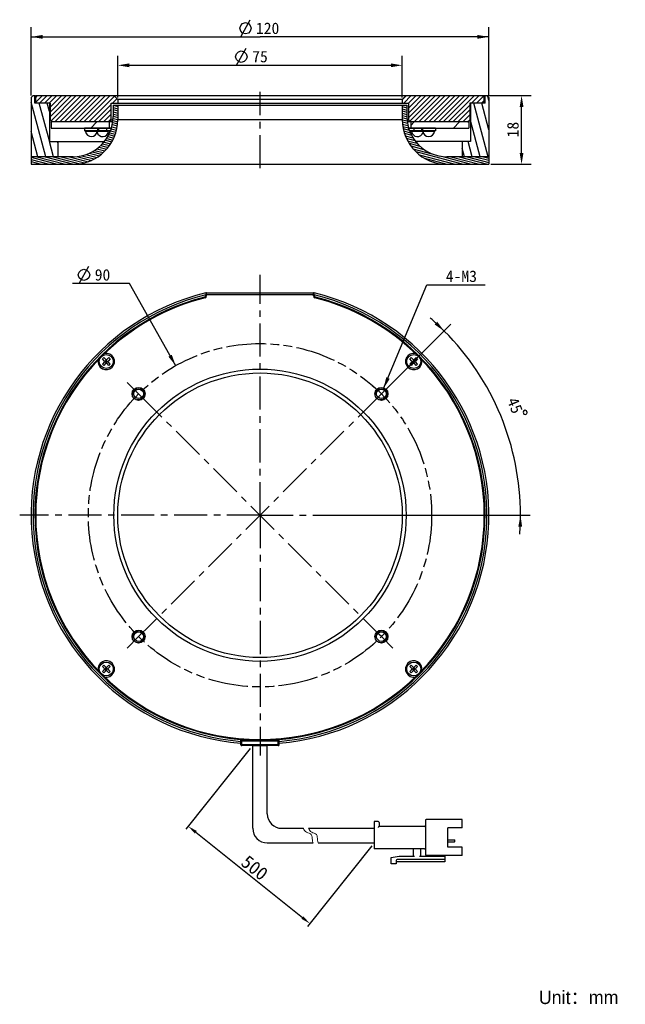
# Model space of a CAD drawing. Header units: millimetres. Extents: x 91 to 250, y -1 to 257.
import ezdxf
from ezdxf.enums import TextEntityAlignment as Align

# ---------------------------------------------------------------- set-up
doc = ezdxf.new("R2010")
doc.units = ezdxf.units.MM
doc.header["$LTSCALE"] = 23.1
doc.header["$PDMODE"] = 3
doc.header["$PDSIZE"] = 8
doc.linetypes.add('CENTER', pattern=[0.6, 0.375, -0.075, 0.075, -0.075])
doc.linetypes.add('PHANTOM', pattern=[0.8, 0.45, -0.05, 0.1, -0.05, 0.1, -0.05])
doc.layers.get('0').update_dxf_attribs({"linetype": 'CONTINUOUS'})
doc.layers.get('Defpoints').update_dxf_attribs({"linetype": 'CONTINUOUS'})
for name, color, linetype in [('00_COMPONENTS', 7, 'CONTINUOUS'), ('03_ALL_AXES', 7, 'CONTINUOUS'), ('07_ALL_HOLES', 7, 'CONTINUOUS'), ('50_ALL_DETAILS', 7, 'CONTINUOUS'), ('51__DRAFT_DIMS', 7, 'CONTINUOUS')]:
    doc.layers.add(name, color=color, linetype=linetype)
for name, color, linetype, lineweight in [('标注', 3, 'CONTINUOUS', 25), ('粗实线', 7, 'CONTINUOUS', 30), ('细实线', 7, 'CONTINUOUS', 15)]:
    doc.layers.add(name, color=color, linetype=linetype, lineweight=lineweight)
doc.styles.get("Standard").update_dxf_attribs({"font": 'simfang.ttf'})
doc.dimstyles.new('CST Standard', dxfattribs={"dimtxt": 3.5, "dimasz": 2.5, "dimexe": 1, "dimexo": 1, "dimgap": 0.6, "dimtad": 1, "dimtoh": 1, "dimdsep": 46, "dimtxsty": 'STANDARD', "dimcen": -2.5, "dimdle": 5, "dimadec": 1, "dimazin": 2, "dimtfac": 1, "dimtofl": 0, "dimtmove": 0, "dimatfit": 0, "dimfxl": 1, "dimtolj": 1, "dimarcsym": 0})
doc.dimstyles.new('DIMSTYLE_1', dxfattribs={"dimtxt": 3, "dimasz": 3, "dimexe": 2.5, "dimexo": 0.5, "dimgap": 0.75, "dimtad": 1, "dimdsep": 46, "dimtxsty": 'STANDARD', "dimblk": '_FILLED', "dimblk1": '_FILLED', "dimblk2": '_FILLED', "dimcen": 0.09, "dimclrt": 3, "dimazin": 2, "dimtp": 0.3, "dimtm": 0.3, "dimtfac": 1, "dimtofl": 0, "dimtmove": 0, "dimatfit": 3, "dimldrblk": '_FILLED', "dimfxl": 1, "dimtolj": 1, "dimarcsym": 0})
doc.dimstyles.new('DIMSTYLE_3', dxfattribs={"dimtxt": 3, "dimasz": 3, "dimexe": 2.5, "dimexo": 0.5, "dimtad": 1, "dimdsep": 46, "dimtxsty": 'STANDARD', "dimblk": '_FILLED', "dimblk1": '_FILLED', "dimblk2": '_FILLED', "dimcen": 0.09, "dimclrt": 3, "dimazin": 2, "dimtp": 0.1, "dimtm": 0.1, "dimtfac": 1, "dimtofl": 0, "dimtmove": 0, "dimatfit": 1, "dimldrblk": '_FILLED', "dimfxl": 1, "dimtolj": 1, "dimarcsym": 0})
doc.dimstyles.new('DIMSTYLE_4', dxfattribs={"dimtxt": 3, "dimasz": 3, "dimexe": 2.5, "dimexo": 0.5, "dimgap": 3, "dimtad": 1, "dimdec": 1, "dimdsep": 46, "dimtxsty": 'STANDARD', "dimblk": '_FILLED', "dimblk1": '_FILLED', "dimblk2": '_FILLED', "dimcen": 0.09, "dimclrt": 3, "dimadec": 1, "dimazin": 2, "dimtp": 0.5, "dimtm": 0.5, "dimtfac": 1, "dimtdec": -1, "dimtofl": 0, "dimtmove": 0, "dimatfit": 3, "dimldrblk": '_FILLED', "dimfxl": 1, "dimtolj": 1, "dimarcsym": 0})
doc.dimstyles.new('DIMSTYLE_5', dxfattribs={"dimtxt": 3, "dimasz": 3, "dimexe": 2.5, "dimexo": 0.5, "dimtad": 1, "dimdsep": 46, "dimtxsty": 'STANDARD', "dimblk": '_FILLED', "dimblk1": '_FILLED', "dimblk2": '_FILLED', "dimcen": 0.09, "dimclrt": 3, "dimazin": 2, "dimtp": 0.3, "dimtm": 0.3, "dimtfac": 1, "dimtofl": 0, "dimtmove": 0, "dimatfit": 1, "dimldrblk": '_FILLED', "dimfxl": 1, "dimtolj": 1, "dimarcsym": 0})

# ---------------------------------------------------------------- blocks, each defined once
blk = doc.blocks.new('_FILLED')
at = {"color": 0, "linetype": 'ByBlock'}
blk.add_solid([(0, 0), (-1, 0.167), (-1, -0.167)], dxfattribs=at)
blk = doc.blocks.new('*D1')
at = {"layer": '51__DRAFT_DIMS', "color": 4}
for p, q in [((94.29, 237.23), (94.29, 255.14)), ((214.29, 237.23), (214.29, 255.14)), ((94.29, 252.64), (154.29, 252.64)), ((214.29, 252.64), (154.29, 252.64))]:
    blk.add_line(p, q, dxfattribs=at)
at = {"layer": '51__DRAFT_DIMS', "color": 4, "xscale": 3, "yscale": 3, "zscale": 3, "rotation": 180}
blk.add_blockref('_FILLED', (94.29, 252.64), dxfattribs=at)
at = {"layer": '51__DRAFT_DIMS', "color": 4, "xscale": 3, "yscale": 3, "zscale": 3}
blk.add_blockref('_FILLED', (214.29, 252.64), dxfattribs=at)
at = {"layer": '51__DRAFT_DIMS', "color": 3}
blk.add_text('120', height=3, dxfattribs=at).set_placement((156.29, 253.39), align=Align.CENTER)
blk = doc.blocks.new('*D7')
at = {"layer": '51__DRAFT_DIMS', "color": 0, "lineweight": -2}
for p, q in [((116.99, 236.73), (116.99, 247.68)), ((191.59, 236.73), (191.59, 247.68)), ((119.99, 245.18), (188.59, 245.18))]:
    blk.add_line(p, q, dxfattribs=at)
at = {"layer": 'Defpoints', "color": 0}
for p in [(191.59, 245.18), (116.99, 236.23), (191.59, 236.23)]:
    blk.add_point(p, dxfattribs=at)
at = {"layer": '51__DRAFT_DIMS', "color": 0, "linetype": 'ByBlock', "lineweight": -2, "xscale": 3, "yscale": 3, "zscale": 3, "rotation": 180}
blk.add_blockref('_FILLED', (116.99, 245.18), dxfattribs=at)
at = {"layer": '51__DRAFT_DIMS', "color": 0, "linetype": 'ByBlock', "lineweight": -2, "xscale": 3, "yscale": 3, "zscale": 3}
blk.add_blockref('_FILLED', (191.59, 245.18), dxfattribs=at)
at = {"layer": '51__DRAFT_DIMS', "color": 3, "insert": (154.29, 248.97), "char_height": 3, "attachment_point": 2}
blk.add_mtext('\\A1;75{}{{\\H0.7x;}{}}', dxfattribs=at)
blk = doc.blocks.new('*D2')
at = {"layer": '51__DRAFT_DIMS', "color": 0, "lineweight": -2}
for p, q in [((213.59, 237.23), (225.36, 237.23)), ((222.86, 222.23), (222.86, 234.23)), ((214.79, 219.23), (225.36, 219.23))]:
    blk.add_line(p, q, dxfattribs=at)
at = {"layer": 'Defpoints', "color": 0}
for p in [(213.09, 237.23), (222.86, 237.23), (214.29, 219.23)]:
    blk.add_point(p, dxfattribs=at)
at = {"layer": '51__DRAFT_DIMS', "color": 0, "linetype": 'ByBlock', "lineweight": -2, "xscale": 3, "yscale": 3, "zscale": 3}
for p, rotation in [((222.86, 237.23), 90), ((222.86, 219.23), 270)]:
    blk.add_blockref('_FILLED', p, dxfattribs=dict(at, rotation=rotation))
at = {"layer": '51__DRAFT_DIMS', "color": 3, "insert": (219.07, 228.33), "char_height": 3, "attachment_point": 2, "rotation": 90}
blk.add_mtext('\\A1;18', dxfattribs=at)
blk = doc.blocks.new('*D3')
at = {"layer": '51__DRAFT_DIMS', "color": 4}
for p, q in [((186.68, 160.44), (198, 187.64)), ((198, 187.64), (201.5, 187.64)), ((201.5, 187.64), (213.31, 187.64))]:
    blk.add_line(p, q, dxfattribs=at)
at = {"layer": '51__DRAFT_DIMS', "color": 4, "xscale": 3, "yscale": 3, "zscale": 3, "rotation": 247.4067803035}
blk.add_blockref('_FILLED', (186.68, 160.44), dxfattribs=at)
at = {"layer": '51__DRAFT_DIMS', "color": 3}
blk.add_text('4-M3', height=3, dxfattribs=at).set_placement((203, 188.39))
blk = doc.blocks.new('*D4')
at = {"layer": '51__DRAFT_DIMS', "color": 4}
for p, q in [((186.46, 159.41), (204.34, 177.29)), ((174.58, 127.24), (225.07, 127.24))]:
    blk.add_line(p, q, dxfattribs=at)
for start, end in [(45, 49.1953), (0, 45), (355.8047, 360)]:
    blk.add_arc((154.29, 127.24), 68.29, start, end, dxfattribs=at)
for points in [[(200.06, 177.23), (202.57, 175.52), (200.75, 177.96)], [(223, 124.23), (222.57, 127.24), (222.01, 124.25)]]:
    blk.add_solid(points, dxfattribs=at)
at = {"layer": '51__DRAFT_DIMS', "color": 3}
blk.add_text('45', height=3, rotation=-67.5, dxfattribs=at).set_placement((219.76, 155.44), align=Align.CENTER)
blk = doc.blocks.new('*D5')
at = {"layer": '51__DRAFT_DIMS', "color": 4}
for p, q in [((116.54, 188), (105.14, 188)), ((120.04, 188), (116.54, 188)), ((132.19, 166.44), (120.04, 188))]:
    blk.add_line(p, q, dxfattribs=at)
at = {"layer": '51__DRAFT_DIMS', "color": 4, "xscale": 3, "yscale": 3, "zscale": 3, "rotation": 299.4030780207}
blk.add_blockref('_FILLED', (132.19, 166.44), dxfattribs=at)
at = {"layer": '51__DRAFT_DIMS', "color": 3}
blk.add_text('90', height=3, dxfattribs=at).set_placement((115.04, 188.75), align=Align.RIGHT)
blk = doc.blocks.new('*D8')
at = {"layer": 'Defpoints', "color": 0}
for p in [(152.37, 66.84), (184.24, 41.34), (167.34, 20.22)]:
    blk.add_point(p, dxfattribs=at)
at = {"layer": '标注', "color": 0, "linetype": 'Continuous', "lineweight": -2, "ltscale": 3}
for p, q in [((151.75, 66.06), (134.85, 44.93)), ((183.62, 40.56), (166.72, 19.44))]:
    blk.add_line(p, q, dxfattribs=at)
at = {"layer": '标注', "color": 9, "linetype": 'Continuous', "lineweight": -2, "ltscale": 3}
blk.add_line((137.43, 44.15), (165.39, 21.78), dxfattribs=at)
at = {"layer": '标注', "color": 9}
for points in [[(137.69, 44.48), (137.17, 43.83), (135.47, 45.71)], [(165.13, 21.45), (165.65, 22.1), (167.34, 20.22)]]:
    blk.add_solid(points, dxfattribs=at)
at = {"layer": '标注', "color": 7, "insert": (152.89, 34.82), "char_height": 3.5, "attachment_point": 5, "rotation": 321.3402}
blk.add_mtext('\\A1;500', dxfattribs=at)

msp = doc.modelspace()

# ---------------------------------------------------------------- hatches: boundary and pattern name
h = msp.add_hatch()
h.set_pattern_fill('DEFAULT__2', color=4, scale=2.00038, angle=285, style=0, pattern_type=0)
h.set_pattern_definition([(285, (0, 0), (1.932219, 0.517736), [])])
edge = h.paths.add_edge_path()
edge.add_line((209.4853, 225.2308), (207.2853, 225.2308))
edge.add_line((209.4853, 235.2308), (209.4853, 225.2308))
edge.add_line((213.2853, 235.2308), (209.4853, 235.2308))
edge.add_line((213.2853, 235.2308), (213.2853, 237.2308))
edge.add_line((213.2853, 237.2308), (213.7856, 237.2308))
edge.add_line((213.7856, 237.2308), (214.2853, 236.7311))
edge.add_line((214.2853, 236.7311), (214.2853, 221.2308))
edge.add_line((214.2853, 221.2308), (207.2853, 221.2308))
edge.add_line((207.2853, 225.2308), (207.2853, 221.2308))
edge = h.paths.add_edge_path()
edge.add_line((101.2853, 225.2308), (99.0853, 225.2308))
edge.add_line((101.2853, 225.2308), (101.2853, 221.2308))
edge.add_line((101.2853, 221.2308), (94.2853, 221.2308))
edge.add_line((94.2853, 236.7305), (94.2853, 221.2308))
edge.add_line((94.7856, 237.2308), (94.2853, 236.7305))
edge.add_line((94.7856, 237.2308), (95.2853, 237.2308))
edge.add_line((95.2853, 235.2308), (95.2853, 237.2308))
edge.add_line((99.0853, 235.2308), (95.2853, 235.2308))
edge.add_line((99.0853, 235.2308), (99.0853, 225.2308))
h = msp.add_hatch()
h.set_pattern_fill('DEFAULT__3', color=4, scale=0.9, angle=45, style=0, pattern_type=0)
h.set_pattern_definition([(45, (0, 0), (-0.636396, 0.636396), [])])
edge = h.paths.add_edge_path()
edge.add_line((95.4853, 237.2308), (115.9853, 237.2308))
edge.add_line((116.9853, 236.2308), (115.9853, 237.2308))
edge.add_line((116.9853, 236.2308), (116.9853, 235.2308))
edge.add_line((115.2853, 235.2308), (116.9853, 235.2308))
edge.add_line((115.2853, 230.8308), (115.2853, 235.2308))
edge.add_line((115.2853, 230.8308), (114.7853, 230.3308))
edge.add_line((114.7853, 230.3308), (99.7853, 230.3308))
edge.add_line((99.7853, 230.3308), (99.2853, 230.8308))
edge.add_line((99.2853, 235.2308), (99.2853, 230.8308))
edge.add_line((99.2853, 235.2308), (95.7853, 235.2308))
edge.add_line((95.7853, 235.2308), (95.4853, 235.5308))
edge.add_line((95.4853, 235.5308), (95.4853, 237.2308))
edge = h.paths.add_edge_path()
edge.add_line((192.5853, 237.2308), (213.0853, 237.2308))
edge.add_line((213.0853, 235.5308), (213.0853, 237.2308))
edge.add_line((212.7853, 235.2308), (213.0853, 235.5308))
edge.add_line((212.7853, 235.2308), (209.2853, 235.2308))
edge.add_line((209.2853, 235.2308), (209.2853, 230.8308))
edge.add_line((208.7853, 230.3308), (209.2853, 230.8308))
edge.add_line((208.7853, 230.3308), (193.7853, 230.3308))
edge.add_line((193.2853, 230.8308), (193.7853, 230.3308))
edge.add_line((193.2853, 230.8308), (193.2853, 235.2308))
edge.add_line((191.5853, 235.2308), (193.2853, 235.2308))
edge.add_line((191.5853, 236.2308), (191.5853, 235.2308))
edge.add_line((191.5853, 236.2308), (192.5853, 237.2308))
h = msp.add_hatch()
h.set_pattern_fill('DEFAULT__4', color=4, scale=0.550785, angle=165, style=0, pattern_type=0)
h.set_pattern_definition([(165, (0, 0), (-0.1425537, -0.5320178), [])])
edge = h.paths.add_edge_path()
edge.add_line((214.2853, 221.2308), (214.2853, 219.2308))
edge.add_line((214.2853, 219.2308), (203.2853, 219.2308))
edge.add_arc((203.2853, 230.9308), 11.7, 180, 270)
edge.add_line((191.5853, 234.7308), (191.5853, 230.9308))
edge.add_line((192.7853, 234.7308), (191.5853, 234.7308))
edge.add_line((192.7853, 234.7308), (192.7853, 231.7308))
edge.add_arc((203.2853, 231.7308), 10.5, 180, 270)
edge.add_line((214.2853, 221.2308), (203.2853, 221.2308))
edge = h.paths.add_edge_path()
edge.add_line((94.2853, 221.2308), (94.2853, 219.2308))
edge.add_line((105.2853, 221.2308), (94.2853, 221.2308))
edge.add_arc((105.2853, 231.7308), 10.5, 270, 0)
edge.add_line((115.7853, 234.7308), (115.7853, 231.7308))
edge.add_line((116.9853, 234.7308), (115.7853, 234.7308))
edge.add_line((116.9853, 234.7308), (116.9853, 230.9308))
edge.add_arc((105.2853, 230.9308), 11.7, 270, 0)
edge.add_line((105.2853, 219.2308), (94.2853, 219.2308))
h = msp.add_hatch()
h.set_pattern_fill('DEFAULT__1', color=4, scale=8.4, angle=45, style=0, pattern_type=0)
h.set_pattern_definition([(45, (0, 0), (-5.9397, 5.9397), [])])
edge = h.paths.add_edge_path()
edge.add_line((209.0353, 230.3308), (193.7853, 230.3308))
edge.add_line((209.0353, 230.3308), (209.0353, 228.7308))
edge.add_line((209.0353, 228.7308), (193.7853, 228.7308))
edge.add_line((193.7853, 230.3308), (193.7853, 228.7308))
edge = h.paths.add_edge_path()
edge.add_line((114.7853, 230.3308), (99.5353, 230.3308))
edge.add_line((114.7853, 230.3308), (114.7853, 228.7308))
edge.add_line((114.7853, 228.7308), (99.5353, 228.7308))
edge.add_line((99.5353, 230.3308), (99.5353, 228.7308))

# ---------------------------------------------------------------- linework, layer by layer
msp.add_line((152.373, 66.8366), (156.1975, 66.8366))
at = {"layer": '00_COMPONENTS', "color": 7}
for p, q in [((94.7856, 237.2308), (94.2853, 236.7305)), ((94.2853, 236.7305), (94.2853, 219.2308)), ((94.7856, 237.2308), (95.3434, 237.2308)), ((95.2853, 235.2308), (95.2853, 237.2308)), ((99.2853, 235.2308), (95.2853, 235.2308)), ((95.4853, 235.5308), (95.4853, 237.2308)), ((95.4853, 237.2308), (213.7856, 237.2308)), ((95.7853, 235.2308), (95.4853, 235.5308)), ((99.0853, 235.2308), (99.0853, 225.2308)), ((99.2853, 235.2308), (99.2853, 230.8308)), ((115.2853, 230.8308), (115.2853, 235.2308)), ((115.2853, 235.2308), (193.2853, 235.2308)), ((116.9853, 236.2308), (115.9853, 237.2308)), ((116.9853, 236.2308), (116.9853, 235.2308)), ((191.5853, 236.2308), (116.9853, 236.2308)), ((191.5853, 236.2308), (192.5853, 237.2308)), ((191.5853, 236.2308), (191.5853, 235.2308)), ((193.2853, 230.8308), (193.2853, 235.2308)), ((213.2853, 235.2308), (209.2853, 235.2308)), ((209.2853, 235.2308), (209.2853, 230.8308)), ((209.4853, 235.2308), (209.4853, 225.2308)), ((212.7853, 235.2308), (213.0853, 235.5308)), ((213.0853, 235.5308), (213.0853, 237.2308)), ((213.2853, 235.2308), (213.2853, 237.2308)), ((213.7856, 237.2308), (214.2853, 236.7311)), ((214.2853, 236.7311), (214.2853, 219.2308)), ((115.7853, 234.7308), (115.7853, 231.7308)), ((115.7853, 234.7308), (192.7853, 234.7308)), ((116.9853, 234.7308), (116.9853, 230.9308)), ((191.5853, 234.7308), (191.5853, 230.9308)), ((192.7853, 234.7308), (192.7853, 231.7308)), ((99.7853, 230.3308), (99.2853, 230.8308)), ((99.5353, 230.3308), (99.5353, 228.7308)), ((114.7853, 230.3308), (99.5353, 230.3308)), ((115.2853, 230.8308), (114.7853, 230.3308)), ((114.7853, 230.3308), (114.7853, 228.7308)), ((115.6905, 230.3308), (114.8338, 230.3308)), ((115.7415, 230.8308), (115.2853, 230.8308)), ((193.2853, 230.8308), (192.8291, 230.8308)), ((209.0353, 230.3308), (192.88, 230.3308)), ((193.2853, 230.8308), (193.7853, 230.3308)), ((193.7853, 230.3308), (193.7853, 228.7308)), ((208.7853, 230.3308), (209.2853, 230.8308)), ((209.0353, 230.3308), (209.0353, 228.7308)), ((99.5353, 228.7308), (115.3415, 228.7308)), ((108.245, 228.7108), (108.245, 228.0208)), ((115.2812, 228.7108), (108.245, 228.7108)), ((115.1019, 228.0208), (108.245, 228.0208)), ((111.6851, 228.7108), (111.6851, 228.0208)), ((111.9456, 228.7108), (111.9456, 228.0208)), ((114.0184, 228.7108), (114.0184, 228.0208)), ((115.2812, 228.7108), (115.2812, 228.5321)), ((193.229, 228.7308), (209.0353, 228.7308)), ((200.3282, 228.7108), (193.3153, 228.7108)), ((193.3153, 228.7108), (193.3153, 228.4465)), ((200.3282, 228.0208), (193.4687, 228.0208)), ((194.5733, 228.7108), (194.5733, 228.0208)), ((196.6324, 228.7108), (196.6324, 228.0208)), ((196.8876, 228.7108), (196.8876, 228.0208)), ((200.3282, 228.7108), (200.3282, 228.0208)), ((99.0853, 225.2308), (113.5264, 225.2308)), ((101.2853, 225.2308), (101.2853, 221.2308)), ((209.4853, 225.2308), (195.0441, 225.2308)), ((207.2853, 225.2308), (207.2853, 221.2308)), ((105.2853, 221.2308), (94.2853, 221.2308)), ((214.2853, 221.2308), (203.2853, 221.2308)), ((94.2853, 219.2308), (214.2853, 219.2308)), ((140.0853, 185.5321), (140.0853, 185.0173)), ((140.2853, 185.5321), (140.0853, 185.5321)), ((140.0853, 185.0168), (140.0853, 184.8921)), ((140.2853, 184.7365), (140.2853, 185.5804)), ((140.2853, 185.5804), (168.2853, 185.5804)), ((140.2853, 185.0804), (168.2853, 185.0804)), ((168.2853, 184.7365), (168.2853, 185.5804)), ((168.4853, 185.5321), (168.2853, 185.5321)), ((168.4853, 185.0173), (168.4853, 185.5321)), ((168.4853, 184.8921), (168.4853, 185.0168)), ((112.9549, 168.2134), (113.3084, 168.567)), ((113.4145, 167.7538), (112.9549, 168.2134)), ((113.7681, 168.1074), (113.3084, 168.567)), ((113.6266, 167.5417), (113.9802, 167.8952)), ((113.9802, 167.0639), (113.9802, 168.0195)), ((114.3337, 167.5417), (113.9802, 167.8952)), ((114.6519, 168.567), (114.1923, 168.1074)), ((115.0055, 168.2134), (114.5459, 167.7538)), ((115.0055, 168.2134), (114.6519, 168.567)), ((193.5651, 168.2134), (193.9186, 168.567)), ((194.0247, 167.7538), (193.5651, 168.2134)), ((194.3782, 168.1074), (193.9186, 168.567)), ((194.2368, 167.5417), (194.5904, 167.8952)), ((194.5904, 167.0639), (194.5904, 168.0195)), ((194.9439, 167.5417), (194.5904, 167.8952)), ((195.2621, 168.567), (194.8025, 168.1074)), ((195.6157, 168.2134), (195.156, 167.7538)), ((195.6157, 168.2134), (195.2621, 168.567)), ((113.4145, 167.3296), (112.9549, 166.8699)), ((113.3084, 166.5164), (112.9549, 166.8699)), ((113.7681, 166.976), (113.3084, 166.5164)), ((113.5024, 167.5417), (114.458, 167.5417)), ((113.9802, 167.1881), (113.6266, 167.5417)), ((114.157, 167.7185), (113.8034, 167.3649)), ((114.157, 167.3649), (113.8034, 167.7185)), ((113.9802, 167.1881), (114.3337, 167.5417)), ((114.6519, 166.5164), (114.1923, 166.976)), ((115.0055, 166.8699), (114.5459, 167.3296)), ((114.6519, 166.5164), (115.0055, 166.8699)), ((194.0247, 167.3296), (193.5651, 166.8699)), ((193.9186, 166.5164), (193.5651, 166.8699)), ((194.3782, 166.976), (193.9186, 166.5164)), ((194.1125, 167.5417), (195.0682, 167.5417)), ((194.5904, 167.1881), (194.2368, 167.5417)), ((194.7671, 167.7185), (194.4136, 167.3649)), ((194.7671, 167.3649), (194.4136, 167.7185)), ((194.5904, 167.1881), (194.9439, 167.5417)), ((195.2621, 166.5164), (194.8025, 166.976)), ((195.6157, 166.8699), (195.156, 167.3296)), ((195.2621, 166.5164), (195.6157, 166.8699)), ((112.9549, 87.6033), (113.3084, 87.9568)), ((113.7681, 87.4972), (113.3084, 87.9568)), ((114.6519, 87.9568), (114.1923, 87.4972)), ((115.0055, 87.6033), (114.6519, 87.9568)), ((193.5651, 87.6033), (193.9186, 87.9568)), ((194.3782, 87.4972), (193.9186, 87.9568)), ((195.2621, 87.9568), (194.8025, 87.4972)), ((195.6157, 87.6033), (195.2621, 87.9568)), ((113.4145, 87.1437), (112.9549, 87.6033)), ((113.4145, 86.7194), (112.9549, 86.2598)), ((113.3084, 85.9062), (112.9549, 86.2598)), ((113.7681, 86.3658), (113.3084, 85.9062)), ((113.5024, 86.9315), (114.458, 86.9315)), ((113.6266, 86.9315), (113.9802, 87.2851)), ((113.9802, 86.578), (113.6266, 86.9315)), ((114.157, 86.7547), (113.8034, 87.1083)), ((114.157, 87.1083), (113.8034, 86.7547)), ((113.9802, 86.4537), (113.9802, 87.4093)), ((114.3337, 86.9315), (113.9802, 87.2851)), ((113.9802, 86.578), (114.3337, 86.9315)), ((114.6519, 85.9062), (114.1923, 86.3658)), ((115.0055, 87.6033), (114.5459, 87.1437)), ((115.0055, 86.2598), (114.5459, 86.7194)), ((114.6519, 85.9062), (115.0055, 86.2598)), ((194.0247, 87.1437), (193.5651, 87.6033)), ((194.0247, 86.7194), (193.5651, 86.2598)), ((193.9186, 85.9062), (193.5651, 86.2598)), ((194.3782, 86.3658), (193.9186, 85.9062)), ((194.1125, 86.9315), (195.0682, 86.9315)), ((194.2368, 86.9315), (194.5904, 87.2851)), ((194.5904, 86.578), (194.2368, 86.9315)), ((194.7671, 86.7547), (194.4136, 87.1083)), ((194.7671, 87.1083), (194.4136, 86.7547)), ((194.5904, 86.4537), (194.5904, 87.4093)), ((194.9439, 86.9315), (194.5904, 87.2851)), ((194.5904, 86.578), (194.9439, 86.9315)), ((195.2621, 85.9062), (194.8025, 86.3658)), ((195.6157, 87.6033), (195.156, 87.1437)), ((195.6157, 86.2598), (195.156, 86.7194)), ((195.2621, 85.9062), (195.6157, 86.2598)), ((149.2853, 67.0366), (149.2853, 68.65)), ((159.0853, 68.3366), (149.4853, 68.3366)), ((159.2853, 67.0366), (159.2853, 68.65)), ((159.0853, 66.8366), (149.4853, 66.8366))]:
    msp.add_line(p, q, dxfattribs=at)
at = {"layer": '00_COMPONENTS', "color": 4}
for p, q in [((116.9853, 230.9308), (191.5853, 230.9308)), ((110.804, 227.8439), (108.5755, 227.8439)), ((111.615, 227.8439), (110.804, 227.8439)), ((113.3255, 227.8439), (111.6153, 227.8439)), ((114.5643, 227.8439), (113.3255, 227.8439)), ((199.1985, 227.8439), (194.0308, 227.8439)), ((200, 227.8439), (199.1985, 227.8439)), ((149.2853, 68.1366), (159.2853, 68.1366)), ((149.4853, 66.8366), (149.4853, 68.637)), ((159.0853, 66.8366), (159.0853, 68.6369)), ((159.2853, 67.0366), (149.2853, 67.0366))]:
    msp.add_line(p, q, dxfattribs=at)
at = {"layer": '00_COMPONENTS', "color": 7}
for centre, radius in [((113.9802, 167.5417), 1.825), ((194.5904, 167.5417), 1.825), ((154.2853, 127.2366), 38.3), ((154.2853, 127.2366), 37.3), ((122.4655, 159.0564), 1.7), ((122.4655, 159.0564), 1.25), ((186.1051, 159.0564), 1.7), ((186.1051, 159.0564), 1.25), ((122.4655, 95.4168), 1.7), ((122.4655, 95.4168), 1.25), ((186.1051, 95.4168), 1.7), ((186.1051, 95.4168), 1.25), ((113.9802, 86.9315), 1.825), ((194.5904, 86.9315), 1.825)]:
    msp.add_circle(centre, radius, dxfattribs=at)
for centre, radius, start, end in [((105.2853, 231.7308), 10.5, 270, 360), ((105.2853, 230.9308), 11.7, 270, 360), ((203.2853, 230.9308), 11.7, 180, 270), ((203.2853, 231.7308), 10.5, 180, 270), ((108.3769, 227.8208), 0.2, 6.638633, 90), ((110.0953, 228.0208), 1.53, 186.638633, 353.361367), ((113.0445, 228.0208), 1.53, 195.416452, 353.361367), ((111.8137, 227.8208), 0.2, 90, 173.361367), ((114.7629, 227.8208), 0.2, 90, 173.361367), ((193.8321, 227.8208), 0.2, 6.638633, 90), ((195.5505, 228.0208), 1.53, 186.638633, 343.275689), ((196.7619, 227.8208), 0.2, 6.638633, 90), ((198.4803, 228.0208), 1.53, 186.638633, 353.361367), ((200.1987, 227.8208), 0.2, 90, 173.361367), ((154.2856, 127.2392), 60.0004, 103.690763, 265.219717), ((154.2856, 127.2392), 59.5, 103.808204, 265.17924), ((154.2853, 127.2366), 59, 104.303537, 265.138595), ((154.2853, 127.2366), 58.8, 104.153433, 134.628495), ((139.5853, 184.8921), 0.5, 284.303537, 360), ((139.7853, 184.7365), 0.5, 284.153433, 360), ((154.2856, 127.2392), 59.9999, 274.779688, 76.309817), ((154.2856, 127.2392), 59.5, 274.820156, 76.19238), ((154.2853, 127.2366), 59, 274.861405, 75.696463), ((168.7853, 184.7365), 0.5, 180, 255.846567), ((168.9853, 184.8921), 0.5, 180, 255.696463), ((154.2853, 127.2366), 58.8, 45.238893, 75.846567), ((154.2853, 127.2366), 58.8, 135.371528, 224.761107), ((113.9802, 167.5417), 2.15, 168.739775, 101.260225), ((113.9802, 168.3195), 0.3, 225, 315), ((194.5904, 167.5417), 2.15, 78.739775, 11.260225), ((194.5904, 168.3195), 0.3, 225, 315), ((154.2853, 127.2366), 58.8, 315.371549, 44.761107), ((113.2024, 167.5417), 0.3, 315, 45), ((113.9802, 166.7639), 0.3, 45, 135), ((114.758, 167.5417), 0.3, 135, 225), ((193.8125, 167.5417), 0.3, 315, 45), ((194.5904, 166.7639), 0.3, 45, 135), ((195.3682, 167.5417), 0.3, 135, 225), ((113.9802, 86.9315), 2.15, 258.739775, 191.260225), ((194.5904, 86.9315), 2.15, 348.739775, 281.260225), ((154.2853, 127.2366), 58.8, 225.238893, 314.628474), ((113.2024, 86.9315), 0.3, 315, 45), ((113.9802, 87.7093), 0.3, 225, 315), ((113.9802, 86.1537), 0.3, 45, 135), ((114.758, 86.9315), 0.3, 135, 225), ((193.8125, 86.9315), 0.3, 315, 45), ((194.5904, 87.7093), 0.3, 225, 315), ((194.5904, 86.1537), 0.3, 45, 135), ((195.3682, 86.9315), 0.3, 135, 225), ((149.4853, 68.1366), 0.2, 90, 180), ((159.0853, 68.1366), 0.2, 0, 90), ((149.4853, 67.0366), 0.2, 180, 270), ((159.0853, 67.0366), 0.2, 270, 360)]:
    msp.add_arc(centre, radius, start, end, dxfattribs=at)
at = {"layer": '00_COMPONENTS', "color": 4}
for centre in [(122.4655, 159.0564), (186.1051, 159.0564), (122.4655, 95.4168), (186.1051, 95.4168)]:
    msp.add_arc(centre, 1.5, 255, 195, dxfattribs=at)
at = {"layer": '03_ALL_AXES', "color": 1, "linetype": 'CENTER'}
for p, q in [((154.2853, 218.2308), (154.2853, 238.2308)), ((154.2853, 127.2366), (154.2853, 190.2366)), ((154.2853, 127.2366), (91.2853, 127.2366)), ((154.2853, 127.2366), (154.2853, 64.2366)), ((154.2853, 127.2366), (217.2853, 127.2366))]:
    msp.add_line(p, q, dxfattribs=at)
at = {"layer": '07_ALL_HOLES', "color": 1, "linetype": 'CENTER'}
for p, q in [((122.4655, 159.0564), (119.4603, 162.0616)), ((186.1051, 159.0564), (189.1103, 162.0616)), ((122.4655, 159.0564), (185.594, 95.9279)), ((186.1051, 159.0564), (125.453, 98.4044)), ((122.4655, 95.4168), (125.453, 98.4044)), ((186.1051, 95.4168), (185.594, 95.9279)), ((122.4655, 95.4168), (119.4603, 92.4116)), ((186.1051, 95.4168), (189.1103, 92.4116))]:
    msp.add_line(p, q, dxfattribs=at)
at = {"layer": '07_ALL_HOLES', "color": 1, "linetype": 'PHANTOM'}
msp.add_circle((154.2853, 127.2366), 45, dxfattribs=at)
at = {"layer": '50_ALL_DETAILS', "color": 4, "linetype": 'PHANTOM'}
msp.add_circle((154.2849, 127.2366), 45, dxfattribs=at)
at = {"layer": '51__DRAFT_DIMS', "color": 3}
for p, q in [((149.2306, 252.6369), (151.7306, 257.1369)), ((148.129, 245.1841), (150.629, 249.6841)), ((106.8879, 187.9966), (109.3879, 192.4966))]:
    msp.add_line(p, q, dxfattribs=at)
for points in [[(148.9806, 254.8869), (149.2306, 255.6369), (149.7306, 256.1369), (150.4806, 256.3869), (151.2306, 256.1369), (151.7306, 255.6369), (151.9806, 254.8869), (151.7306, 254.1369), (151.2306, 253.6369), (150.4806, 253.3868), (149.7306, 253.6369), (149.2306, 254.1369), (148.9806, 254.8869)], [(147.879, 247.4341), (148.129, 248.1841), (148.629, 248.6841), (149.379, 248.9341), (150.129, 248.6841), (150.629, 248.1841), (150.879, 247.4341), (150.629, 246.6841), (150.129, 246.1841), (149.379, 245.9341), (148.629, 246.1841), (148.129, 246.6841), (147.879, 247.4341)], [(106.6379, 190.2466), (106.8879, 190.9966), (107.3879, 191.4966), (108.1379, 191.7466), (108.8879, 191.4966), (109.3879, 190.9966), (109.6379, 190.2466), (109.3879, 189.4966), (108.8879, 188.9966), (108.1379, 188.7466), (107.3879, 188.9966), (106.8879, 189.4966), (106.6379, 190.2466)], [(223.8386, 154.7443), (223.3767, 154.5529), (223.2414, 154.2263), (223.4327, 153.7644), (223.7594, 153.6291), (224.2213, 153.8204), (224.3566, 154.1471), (224.1653, 154.609), (223.8386, 154.7443)]]:
    msp.add_lwpolyline(points, dxfattribs=at)
at = {"layer": '粗实线', "ltscale": 3}
for p, q in [((152.373, 45.1648), (152.373, 66.8366)), ((156.1975, 48.9892), (156.1975, 66.8366)), ((160.0219, 45.1648), (165.6566, 45.1648)), ((167.0099, 45.1648), (184.2434, 45.1648)), ((156.1975, 41.3403), (168.1858, 41.3403)), ((169.5392, 41.3403), (184.2434, 41.3403))]:
    msp.add_line(p, q, dxfattribs=at)
at = {"layer": '粗实线'}
for p, q in [((184.2434, 46.9495), (184.2434, 39.8105)), ((185.2633, 46.9495), (184.2434, 46.9495)), ((185.5182, 46.6945), (185.5182, 45.6747)), ((197.629, 47.2045), (197.629, 38.2808)), ((207.3176, 47.4594), (197.8839, 47.4594)), ((207.3176, 45.2922), (207.3176, 47.4594)), ((197.374, 45.6747), (185.5182, 45.6747)), ((207.3176, 45.2922), (203.4931, 45.2922)), ((203.4931, 40.193), (203.4931, 45.2922)), ((203.4931, 42.106), (205.2524, 42.106)), ((203.4931, 41.659), (205.2524, 41.659)), ((205.3798, 41.7865), (205.3798, 41.9785)), ((197.374, 39.8105), (184.2434, 39.8105)), ((194.5694, 37.8983), (194.5694, 39.5556)), ((196.3542, 39.5556), (196.3542, 37.8983)), ((207.3176, 40.193), (203.4931, 40.193)), ((207.3176, 38.0258), (207.3176, 40.193)), ((188.7053, 37.5159), (190.745, 37.8983)), ((188.7053, 35.8586), (188.7053, 37.5159)), ((189.9801, 36.751), (189.9801, 35.8586)), ((202.7282, 36.3685), (189.9801, 36.3685)), ((202.7282, 37.0059), (190.235, 37.0059)), ((190.745, 37.8983), (194.8244, 37.8983)), ((196.0992, 37.8983), (202.7282, 37.8983)), ((207.3176, 38.0258), (197.8839, 38.0258)), ((201.1985, 37.8983), (201.1985, 38.0258)), ((202.7282, 38.0258), (202.7282, 36.3685)), ((189.9801, 35.8586), (188.7053, 35.8586))]:
    msp.add_line(p, q, dxfattribs=at)
at = {"layer": '粗实线', "ltscale": 3}
for centre in [(160.0219, 48.9892), (156.1975, 45.1648)]:
    msp.add_arc(centre, 3.8244, 180, 270, dxfattribs=at)
at = {"layer": '粗实线'}
for centre, radius, start, end in [((185.2633, 46.6945), 0.255, 0, 90), ((197.8839, 47.2045), 0.255, 90, 180), ((197.374, 45.9296), 0.255, 270, 0), ((205.2524, 41.9785), 0.1275, 0, 90), ((205.2524, 41.7865), 0.1275, 270, 0), ((194.3145, 39.5556), 0.255, 0, 90), ((196.6091, 39.5556), 0.255, 90, 180), ((197.374, 39.5556), 0.255, 0, 90), ((190.235, 36.751), 0.255, 90, 180), ((197.8839, 38.2808), 0.255, 180, 270)]:
    msp.add_arc(centre, radius, start, end, dxfattribs=at)
msp.add_open_spline([(185.5182, 45.6747), (185.5149, 45.6713), (185.5029, 45.6594), (185.4791, 45.6355), (185.4446, 45.601), (185.4033, 45.5597), (185.3579, 45.5144), (185.3108, 45.4673), (185.2791, 45.4355), (185.2633, 45.4197)], degree=3, knots=[0, 0, 0, 0, 132.44496021, 469.29186831, 937.59263349, 1489.92739949, 2093.19286428, 2719.61557646, 3341.62114333, 3341.62114333, 3341.62114333, 3341.62114333], dxfattribs=at)
at = {"layer": '细实线', "ltscale": 3}
for points, knots in [([(165.6566, 45.1648), (165.81, 44.7411), (166.3281, 44.0627), (168.0604, 43.7198), (167.9352, 42.3025), (168.1093, 41.5693), (168.1858, 41.3403)], [0, 0, 0, 0, 610.83119015, 1204.5829362, 1830.46368675, 2133.90260583, 2133.90260583, 2133.90260583, 2133.90260583]), ([(167.0099, 45.1648), (167.1633, 44.7411), (167.6815, 44.0627), (169.4138, 43.7198), (169.2885, 42.3025), (169.4626, 41.5693), (169.5392, 41.3403)], [0, 0, 0, 0, 609.2601643, 1201.48481194, 1825.75582997, 2128.41432004, 2128.41432004, 2128.41432004, 2128.41432004])]:
    msp.add_open_spline(points, degree=3, knots=knots, dxfattribs=at)

# ---------------------------------------------------------------- texts
at = {"insert": (227.3735, 2.5967), "char_height": 3.5, "width": 135.388404, "attachment_point": 1}
msp.add_mtext('{\\fFZLanTingHei-R-GBK|b0|i0|c134|p2;Unit：mm}', dxfattribs=at)

# ---------------------------------------------------------------- dimensions: what is measured, and where the dimension line sits
at = {"layer": '51__DRAFT_DIMS', "color": 4}
dim = msp.add_linear_dim(base=(214.2853, 252.6369), p1=(94.2853, 236.7305), p2=(214.2853, 236.7311), text='%%c<>', dimstyle='DIMSTYLE_1', dxfattribs=at)
dim.commit()
dim.dimension.update_dxf_attribs({"geometry": '*D1', "text_midpoint": (156.2853, 252.6369), "dimtype": 160})
dim = msp.add_linear_dim(base=(191.5853, 245.1841), p1=(116.9853, 236.2308), p2=(191.5853, 236.2308), text='<>{}{{\\H0.7x;}{}}', dimstyle='DIMSTYLE_1', override={"dimdec": 0}, dxfattribs=at)
dim.commit()
dim.dimension.update_dxf_attribs({"geometry": '*D7', "text_midpoint": (154.2853, 247.4513)})
dim = msp.add_linear_dim(base=(222.8558, 237.2308), p1=(214.2853, 219.2308), p2=(213.0853, 237.2308), angle=90, dimstyle='DIMSTYLE_1', override={"dimtxsty": 'STANDARD', "dimldrblk": '_FILLED'}, dxfattribs=at)
dim.commit()
dim.dimension.update_dxf_attribs({"geometry": '*D2', "text_midpoint": (222.8558, 228.3275), "dimtype": 160})
for p1, p2, text, dimstyle, picture, middle in [((132.1922, 166.44), (176.3777, 88.0332), '%%c<>', 'DIMSTYLE_5', '*D5', (112.841, 190.2466)), ((186.6814, 160.4413), (185.5288, 157.6715), '4-M3\\P ', 'DIMSTYLE_3', '*D3', (207.4057, 189.8903))]:
    dim = msp.add_diameter_dim_2p(p1=p1, p2=p2, text=text, dimstyle=dimstyle, override={"dimtih": 1, "dimtoh": 1, "dimpost": '<>'}, dxfattribs=at)
    dim.commit()
    dim.dimension.update_dxf_attribs({"geometry": picture, "text_midpoint": middle, "dimtype": 163})
dim = msp.add_angular_dim_2l(base=(217.373, 153.3684), line1=((173.398, 127.2366), (174.0809, 127.2366)), line2=((185.6222, 158.5736), (186.1051, 159.0564)), dimstyle='DIMSTYLE_4', dxfattribs=at)
dim.commit()
dim.dimension.update_dxf_attribs({"geometry": '*D4', "text_midpoint": (217.008, 154.2326), "dimtype": 162})
at = {"layer": '标注', "color": 9, "ltscale": 3}
dim = msp.add_linear_dim(base=(167.3448, 20.217), p1=(152.373, 66.8366), p2=(184.2434, 41.3403), angle=321.340192, text='500', dimstyle='CST Standard', override={"dimlfac": 2, "dimsah": 1, "dimclrd": 9, "dimclrt": 7, "dimtzin": 0}, dxfattribs=at)
dim.commit()
dim.dimension.update_dxf_attribs({"geometry": '*D8', "text_midpoint": (152.8901, 34.8158)})

doc.saveas('drawing.dxf')
